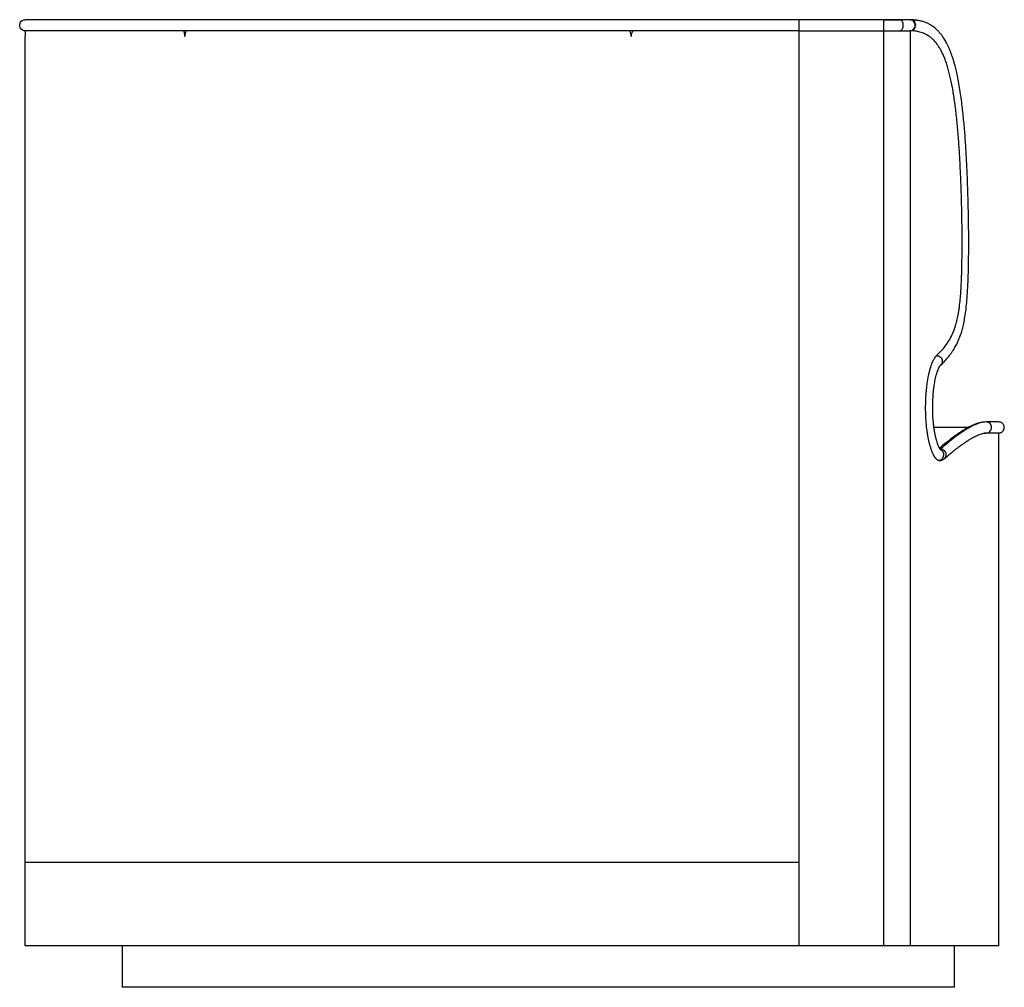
# Paper-space layout '_Left' of a CAD drawing. Header units: millimetres. Extents: x -374 to 336, y 6 to 704.
import ezdxf

# ---------------------------------------------------------------- set-up
doc = ezdxf.new("R2010")
doc.units = ezdxf.units.MM

psp = doc.layouts.new('_Left')

# ---------------------------------------------------------------- linework, layer by layer
at = {"color": 7, "linetype": 'Continuous', "lineweight": 25}
for p, q in [((260.65, 704), (188.04, 704)), ((249.24, 36.47), (249.24, 704)), ((268.36, 704), (267.98, 704)), ((269.07, 703.84), (268.33, 704)), ((65.85, 696.08), (65.89, 696)), ((68.03, 696), (68.08, 696.08)), ((188.04, 36.47), (188.04, 696)), ((188.04, 696), (260.65, 696)), ((268.32, 36.47), (268.32, 696)), ((-370, 36.47), (-370, 692)), ((309.98, 410), (285.3, 410)), ((332, 36.47), (332, 406)), ((-300, 36.47), (-300, 6.47)), ((332, 36.47), (188.04, 36.47)), ((300, 6.47), (300, 36.47)), ((300, 6.47), (-300, 6.47))]:
    psp.add_line(p, q, dxfattribs=at)
for points, knots in [([(-370, 696), (-370.52, 696), (-371.05, 696.1), (-372.01, 696.5), (-372.46, 696.8), (-373.2, 697.54), (-373.49, 697.99), (-373.9, 698.95), (-374, 699.48), (-374, 700.52), (-373.9, 701.05), (-373.49, 702.01), (-373.2, 702.46), (-372.46, 703.2), (-372.01, 703.5), (-371.05, 703.9), (-370.52, 704), (-370, 704)], [0, 0, 0, 0, 0.125, 0.125, 0.25, 0.25, 0.375, 0.375, 0.5, 0.5, 0.625, 0.625, 0.75, 0.75, 0.875, 0.875, 1, 1, 1, 1]), ([(188.04, 704), (174.33, 704), (160.48, 704), (132.5, 704), (118.37, 704), (89.85, 704), (75.46, 704), (46.46, 704), (31.84, 704), (2.44, 704), (-12.34, 704), (-41.97, 704), (-56.82, 704), (-86.46, 704), (-101.24, 704), (-130.56, 704), (-145.09, 704), (-166.51, 704), (-173.59, 704), (-187.58, 704), (-194.5, 704), (-214.94, 704), (-228.17, 704), (-253.47, 704), (-265.55, 704), (-288.21, 704), (-298.79, 704), (-318.08, 704), (-326.8, 704), (-342.04, 704), (-348.57, 704), (-359.14, 704), (-363.2, 704), (-368.62, 704), (-370, 704), (-370, 704)], [0, 0, 0, 0, 0.0625, 0.0625, 0.125, 0.125, 0.1875, 0.1875, 0.25, 0.25, 0.3125, 0.3125, 0.375, 0.375, 0.4375, 0.4375, 0.5, 0.5, 0.53125, 0.53125, 0.5625, 0.5625, 0.625, 0.625, 0.6875, 0.6875, 0.75, 0.75, 0.8125, 0.8125, 0.875, 0.875, 0.9375, 0.9375, 1, 1, 1, 1]), ([(188.04, 696), (188.04, 696), (188.04, 696.1), (188.04, 696.5), (188.04, 696.8), (188.04, 697.54), (188.04, 697.99), (188.04, 698.95), (188.04, 699.48), (188.04, 700.52), (188.04, 701.05), (188.04, 702.01), (188.04, 702.46), (188.04, 703.2), (188.04, 703.5), (188.04, 703.9), (188.04, 704), (188.04, 704)], [0, 0, 0, 0, 0.125, 0.125, 0.25, 0.25, 0.375, 0.375, 0.5, 0.5, 0.625, 0.625, 0.75, 0.75, 0.875, 0.875, 1, 1, 1, 1]), ([(249.24, 704), (250.75, 704), (253.76, 704), (257.55, 704), (259.55, 704), (260.3, 704)], [0, 0, 0, 0, 0.384135, 0.768295, 1, 1, 1, 1]), ([(260.65, 704), (260.95, 704), (261.25, 703.9), (261.8, 703.5), (262.05, 703.2), (262.48, 702.46), (262.64, 702.01), (262.87, 701.05), (262.93, 700.52), (262.93, 699.48), (262.87, 698.95), (262.65, 697.99), (262.48, 697.54), (262.05, 696.8), (261.8, 696.5), (261.25, 696.1), (260.95, 696), (260.65, 696)], [0, 0, 0, 0, 0.125, 0.125, 0.25, 0.25, 0.375, 0.375, 0.5, 0.5, 0.625, 0.625, 0.75, 0.75, 0.875, 0.875, 1, 1, 1, 1]), ([(271.73, 700), (271.73, 700.52), (271.63, 701.05), (271.26, 702.01), (270.98, 702.46), (270.29, 703.2), (269.87, 703.5), (268.96, 703.9), (268.47, 704), (267.98, 704)], [0, 0, 0, 0, 0.25, 0.25, 0.5, 0.5, 0.75, 0.75, 1, 1, 1, 1]), ([(268.32, 696), (268.82, 696.06), (269.82, 696.18), (271.09, 697.1), (271.94, 698.43), (272.24, 700), (271.94, 701.57), (271.09, 702.88), (270.05, 703.7), (269.31, 703.81), (269.07, 703.84)], [0, 0, 0, 0, 0.1334959, 0.2670159, 0.4004475, 0.533981, 0.6674322, 0.8009357, 0.9344542, 1, 1, 1, 1]), ([(268.33, 704), (269.65, 703.99), (271.08, 703.98), (272.44, 703.67), (272.54, 703.65)], [0, 0, 0, 0, 0.9281416, 1, 1, 1, 1]), ([(290.19, 455.06), (291, 455.85), (292.52, 457.33), (294.57, 459.61), (296.31, 461.74), (297.77, 463.69), (298.97, 465.46), (299.98, 467.08), (300.86, 468.6), (301.66, 470.11), (302.39, 471.62), (303.09, 473.16), (303.89, 475.13), (304.81, 477.67), (305.81, 481.02), (306.78, 484.99), (307.67, 489.76), (308.45, 495.37), (309.1, 501.87), (309.6, 509.22), (309.98, 517.46), (310.24, 527.07), (310.36, 537.53), (310.36, 548.33), (310.26, 558.52), (310.08, 568.28), (309.83, 577.97), (309.51, 587.78), (309.06, 598.25), (308.48, 609.24), (307.7, 620.7), (306.73, 632.04), (305.71, 641.54), (304.7, 649.18), (303.79, 655.12), (302.79, 660.7), (301.77, 665.63), (300.8, 669.67), (299.95, 672.8), (299.33, 674.92), (298.85, 676.42), (298.43, 677.69), (297.87, 679.29), (297.14, 681.23), (296.27, 683.34), (295.32, 685.41), (294.14, 687.74), (292.76, 690.13), (291.17, 692.45), (289.88, 694.09), (288.87, 695.22), (288.15, 695.97), (287.45, 696.66), (286.67, 697.37), (285.7, 698.19), (284.45, 699.15), (282.85, 700.19), (280.88, 701.27), (278.51, 702.27), (275.73, 703.11), (272.56, 703.73), (270.28, 703.85), (269.08, 703.92)], [0, 0, 0, 0, 0.023797, 0.04476, 0.062965, 0.078536, 0.091626, 0.1024, 0.112572, 0.121689, 0.130507, 0.139034, 0.147284, 0.161124, 0.175523, 0.190577, 0.206706, 0.224137, 0.242098, 0.261691, 0.283184, 0.306282, 0.335485, 0.362886, 0.388448, 0.413107, 0.437477, 0.462898, 0.488817, 0.519035, 0.549497, 0.580786, 0.61248, 0.630763, 0.649214, 0.66789, 0.685553, 0.700477, 0.712696, 0.722281, 0.72654, 0.731701, 0.738763, 0.747737, 0.758614, 0.769713, 0.780091, 0.797498, 0.813343, 0.827517, 0.834776, 0.841369, 0.847229, 0.853495, 0.861991, 0.872938, 0.886606, 0.90334, 0.923489, 0.946489, 0.972049, 1, 1, 1, 1]), ([(-370, 696), (-370, 695.92), (-370, 695.77), (-370, 695.54), (-370, 695.3), (-370, 694.9), (-370, 694.33), (-370, 693.65), (-370, 693.04), (-370, 692.52), (-370, 692.17), (-370, 692)], [0, 0, 0, 0, 0.062523, 0.125052, 0.187655, 0.250398, 0.437746, 0.625147, 0.750181, 0.874953, 1, 1, 1, 1]), ([(-255.67, 696), (-272.66, 696), (-288.39, 696), (-309.38, 696), (-315.94, 696), (-328.07, 696), (-333.65, 696), (-343.7, 696), (-348.17, 696), (-355.94, 696), (-359.22, 696), (-364.53, 696), (-366.55, 696), (-369.27, 696), (-369.97, 696), (-370, 696)], [0, 0, 0, 0, 0.25, 0.25, 0.375, 0.375, 0.5, 0.5, 0.625, 0.625, 0.75, 0.75, 0.875, 0.875, 1, 1, 1, 1]), ([(-370, 696), (-370, 695.85), (-370, 695.54), (-370, 695.23), (-370, 695.06), (-370, 695.06)], [0, 0, 0, 0, 0.488243, 0.99959, 1, 1, 1, 1]), ([(-254.93, 692), (-254.93, 692.09), (-254.93, 692.26), (-254.94, 692.52), (-254.95, 692.78), (-254.97, 693.04), (-255, 693.3), (-255.05, 693.73), (-255.16, 694.33), (-255.32, 694.99), (-255.49, 695.54), (-255.61, 695.85), (-255.67, 696)], [0, 0, 0, 0, 0.062651, 0.12517, 0.187624, 0.250082, 0.312611, 0.375278, 0.562828, 0.750437, 0.875335, 1, 1, 1, 1]), ([(-254.18, 696), (-254.42, 695.4), (-254.61, 694.75), (-254.86, 693.39), (-254.93, 692.7), (-254.93, 692)], [0, 0, 0, 0, 0.5, 0.5, 1, 1, 1, 1]), ([(65.89, 696), (52.37, 696), (38.75, 696), (11.35, 696), (-2.43, 696), (-30.06, 696), (-43.93, 696), (-71.63, 696), (-85.47, 696), (-113.01, 696), (-126.7, 696), (-153.75, 696), (-167.1, 696), (-193.25, 696), (-206.04, 696), (-230.8, 696), (-242.77, 696), (-254.18, 696)], [0, 0, 0, 0, 0.125, 0.125, 0.25, 0.25, 0.375, 0.375, 0.5, 0.5, 0.625, 0.625, 0.75, 0.75, 0.875, 0.875, 1, 1, 1, 1]), ([(66.96, 692), (66.96, 692.7), (66.87, 693.4), (66.51, 694.75), (66.24, 695.4), (65.89, 696)], [0, 0, 0, 0, 0.5, 0.5, 1, 1, 1, 1]), ([(68.03, 696), (67.68, 695.4), (67.41, 694.75), (67.05, 693.4), (66.96, 692.7), (66.96, 692)], [0, 0, 0, 0, 0.5, 0.5, 1, 1, 1, 1]), ([(188.04, 696), (178.32, 696), (168.52, 696), (148.79, 696), (138.85, 696), (118.84, 696), (108.77, 696), (88.49, 696), (78.29, 696), (68.03, 696)], [0, 0, 0, 0, 0.25, 0.25, 0.5, 0.5, 0.75, 0.75, 1, 1, 1, 1]), ([(260.65, 696), (261.48, 696), (262.27, 696), (263.37, 696), (263.73, 696), (264.41, 696), (264.73, 696), (265.35, 696), (265.65, 696), (266.2, 696), (266.47, 696), (267.21, 696), (267.63, 696), (267.98, 696)], [0, 0, 0, 0, 0.25, 0.25, 0.375, 0.375, 0.5, 0.5, 0.625, 0.625, 0.75, 0.75, 1, 1, 1, 1]), ([(267.98, 696), (268.47, 696), (268.96, 696.1), (269.87, 696.5), (270.29, 696.8), (270.98, 697.54), (271.26, 697.99), (271.63, 698.95), (271.73, 699.48), (271.73, 700)], [0, 0, 0, 0, 0.25, 0.25, 0.5, 0.5, 0.75, 0.75, 1, 1, 1, 1]), ([(268.32, 696), (268.27, 696), (268.16, 696), (268.04, 696), (267.98, 696)], [0, 0, 0, 0, 0.497415, 1, 1, 1, 1]), ([(287.21, 461.85), (288.17, 462.77), (289.12, 463.72), (290.97, 465.73), (291.88, 466.78), (293.66, 469.04), (294.53, 470.23), (296.23, 472.84), (297.05, 474.24), (298.24, 476.6), (298.63, 477.43), (299.39, 479.2), (299.77, 480.14), (300.31, 481.64), (300.48, 482.16), (300.83, 483.24), (301, 483.8), (301.5, 485.53), (301.82, 486.77), (302.42, 489.43), (302.7, 490.84), (303.09, 493.11), (303.21, 493.88), (303.45, 495.48), (303.56, 496.29), (303.87, 498.79), (304.06, 500.53), (304.39, 504.09), (304.53, 505.92), (304.72, 508.72), (304.78, 509.66), (304.89, 511.55), (304.94, 512.5), (305.08, 515.36), (305.15, 517.29), (305.35, 523.11), (305.44, 527.01), (305.56, 534.84), (305.58, 538.78), (305.58, 546.64), (305.56, 550.57), (305.48, 558.43), (305.41, 562.35), (305.25, 570.17), (305.15, 574.07), (304.91, 581.84), (304.77, 585.71), (304.46, 593.41), (304.28, 597.24), (303.87, 604.84), (303.65, 608.61), (303.15, 616.08), (302.87, 619.77), (302.41, 625.21), (302.25, 627.01), (301.91, 630.58), (301.73, 632.35), (301.17, 637.6), (300.76, 641), (300.08, 645.96), (299.84, 647.59), (299.35, 650.78), (298.83, 653.9), (298.27, 656.88), (297.69, 659.78), (297.39, 661.19), (296.44, 665.29), (295.77, 667.84), (294.69, 671.4), (294.32, 672.54), (293.56, 674.71), (293.17, 675.74), (292.37, 677.72), (291.96, 678.66), (291.12, 680.45), (290.69, 681.29), (289.81, 682.89), (289.37, 683.64), (288.46, 685.07), (288, 685.74), (286.6, 687.62), (285.64, 688.71), (284.16, 690.15), (283.66, 690.59), (282.65, 691.41), (282.13, 691.79), (280.59, 692.85), (279.53, 693.43), (277.39, 694.4), (276.3, 694.79), (274.08, 695.4), (272.95, 695.62), (270.66, 695.91), (269.5, 695.99), (268.32, 696)], [0, 0, 0, 0, 0.03125, 0.03125, 0.0625, 0.0625, 0.09375, 0.09375, 0.125, 0.125, 0.140625, 0.140625, 0.15625, 0.15625, 0.164063, 0.164063, 0.171875, 0.171875, 0.1875, 0.1875, 0.203125, 0.203125, 0.210938, 0.210938, 0.21875, 0.21875, 0.234375, 0.234375, 0.25, 0.25, 0.257813, 0.257813, 0.265625, 0.265625, 0.28125, 0.28125, 0.3125, 0.3125, 0.34375, 0.34375, 0.375, 0.375, 0.40625, 0.40625, 0.4375, 0.4375, 0.46875, 0.46875, 0.5, 0.5, 0.53125, 0.53125, 0.5625, 0.5625, 0.578125, 0.578125, 0.59375, 0.59375, 0.625, 0.625, 0.640625, 0.640625, 0.65625, 0.671875, 0.671875, 0.6875, 0.6875, 0.71875, 0.71875, 0.734375, 0.734375, 0.75, 0.75, 0.765625, 0.765625, 0.78125, 0.78125, 0.796875, 0.796875, 0.8125, 0.8125, 0.84375, 0.84375, 0.859375, 0.859375, 0.875, 0.875, 0.90625, 0.90625, 0.9375, 0.9375, 0.96875, 0.96875, 1, 1, 1, 1]), ([(288.4, 386.27), (287.84, 386.53), (287.28, 386.98), (286.59, 387.78), (286.45, 387.95), (286.18, 388.31), (286.04, 388.5), (285.64, 389.11), (285.38, 389.56), (284.59, 391.03), (284.09, 392.17), (283.49, 393.82), (283.37, 394.16), (283.13, 394.86), (283.02, 395.22), (282.68, 396.32), (282.46, 397.08), (281.83, 399.48), (281.45, 401.21), (281.01, 403.54), (280.93, 404.02), (280.77, 404.98), (280.69, 405.47), (280.46, 406.95), (280.32, 407.95), (279.95, 411.02), (279.74, 413.14), (279.55, 415.9), (279.52, 416.45), (279.46, 417.57), (279.43, 418.12), (279.36, 419.8), (279.32, 420.92), (279.26, 424.28), (279.28, 426.54), (279.42, 431.07), (279.55, 433.28), (279.82, 436.5), (279.92, 437.56), (280.09, 439.13), (280.16, 439.65), (280.28, 440.68), (280.35, 441.2), (280.7, 443.72), (281.03, 445.62), (281.58, 448.3), (281.77, 449.17), (282.18, 450.84), (282.39, 451.65), (283.05, 453.95), (283.52, 455.32), (284.26, 457.15), (284.52, 457.72), (284.9, 458.52), (285.04, 458.78), (285.3, 459.27), (285.43, 459.5), (286.1, 460.61), (286.65, 461.32), (287.21, 461.85)], [0, 0, 0, 0, 0.0625, 0.0625, 0.078125, 0.078125, 0.09375, 0.09375, 0.125, 0.125, 0.1875, 0.1875, 0.203125, 0.203125, 0.21875, 0.21875, 0.25, 0.25, 0.3125, 0.3125, 0.328125, 0.328125, 0.34375, 0.34375, 0.375, 0.375, 0.4375, 0.4375, 0.453125, 0.453125, 0.46875, 0.46875, 0.5, 0.5, 0.5625, 0.5625, 0.625, 0.625, 0.65625, 0.65625, 0.671875, 0.671875, 0.6875, 0.6875, 0.75, 0.75, 0.78125, 0.78125, 0.8125, 0.8125, 0.875, 0.875, 0.90625, 0.90625, 0.921875, 0.921875, 0.9375, 0.9375, 1, 1, 1, 1]), ([(287.21, 461.85), (287.69, 461.8), (288.69, 461.69), (290.02, 460.83), (290.98, 459.56), (291.41, 458.03), (291.2, 456.53), (290.73, 455.48), (290.24, 455.15), (290.17, 455.1)], [0, 0, 0, 0, 0.154941, 0.317759, 0.480469, 0.643302, 0.806036, 0.968833, 1, 1, 1, 1]), ([(290.2, 393.87), (290.1, 393.96), (289.92, 394.11), (289.41, 394.89), (288.91, 395.84), (288.39, 397), (287.83, 398.46), (287.21, 400.37), (286.62, 402.62), (286.08, 405.13), (285.6, 407.76), (285.2, 410.59), (284.78, 414.35), (284.45, 418.96), (284.33, 424.32), (284.44, 429.47), (284.76, 434.55), (285.3, 439.3), (285.9, 442.96), (286.47, 445.7), (287.01, 447.87), (287.6, 449.83), (288.24, 451.61), (288.88, 453.09), (289.58, 454.36), (289.98, 454.82), (290.19, 455.06)], [0, 0, 0, 0, 0.053376, 0.098374, 0.134004, 0.159802, 0.190487, 0.22531, 0.26409, 0.296932, 0.332566, 0.367758, 0.401639, 0.464752, 0.5208, 0.574226, 0.630668, 0.688492, 0.74034, 0.770769, 0.803191, 0.840115, 0.872021, 0.909489, 0.952326, 1, 1, 1, 1]), ([(322.11, 413.92), (321.47, 413.88), (320.23, 413.81), (318.27, 413.4), (316.39, 412.85), (314.61, 412.19), (312.95, 411.48), (311.45, 410.77), (310.11, 410.08), (308.86, 409.39), (307.43, 408.57), (305.68, 407.5), (303.51, 406.09), (301.03, 404.37), (298.22, 402.31), (295.03, 399.84), (292.05, 397.42), (290.07, 395.71), (289.33, 395.08)], [0, 0, 0, 0, 0.083476, 0.160206, 0.230154, 0.293296, 0.349621, 0.398308, 0.440433, 0.476693, 0.514842, 0.570438, 0.632804, 0.701844, 0.777434, 0.859413, 0.947573, 1, 1, 1, 1]), ([(322.9, 414), (321.12, 414), (319.08, 413.57), (314.49, 411.88), (311.95, 410.61), (306.4, 407.28), (303.4, 405.21), (297.01, 400.36), (293.62, 397.58), (290.08, 394.48)], [0, 0, 0, 0, 0.25, 0.25, 0.5, 0.5, 0.75, 0.75, 1, 1, 1, 1]), ([(323.63, 406.15), (323.88, 406.18), (324.65, 406.29), (325.74, 407.1), (326.64, 408.4), (326.96, 409.98), (326.66, 411.55), (325.78, 412.88), (324.46, 413.81), (323.42, 413.94), (322.9, 414)], [0, 0, 0, 0, 0.065847, 0.199321, 0.332714, 0.466201, 0.599614, 0.733078, 0.866557, 1, 1, 1, 1]), ([(333.51, 406.3), (333.79, 406.44), (334.34, 406.7), (335.16, 407.46), (335.8, 408.51), (336.04, 409.73), (335.96, 410.77), (335.65, 411.75), (334.97, 412.8), (333.99, 413.54), (332.94, 413.93), (332.34, 413.98), (332.02, 414)], [0, 0, 0, 0, 0.086061, 0.165445, 0.303457, 0.415066, 0.500022, 0.584926, 0.696514, 0.83459, 0.913976, 1, 1, 1, 1]), ([(292.84, 387.56), (293.77, 388.36), (295.55, 389.91), (298, 391.94), (300.14, 393.67), (301.99, 395.11), (303.56, 396.3), (304.87, 397.26), (305.89, 397.99), (306.66, 398.54), (307.24, 398.93), (307.74, 399.28), (308.24, 399.61), (308.77, 399.96), (309.32, 400.32), (309.91, 400.69), (310.69, 401.19), (311.7, 401.8), (312.96, 402.52), (314.31, 403.25), (315.77, 403.98), (317.31, 404.66), (318.91, 405.26), (320.52, 405.73), (322.14, 406.04), (323.13, 406.06), (323.64, 406.07)], [0, 0, 0, 0, 0.065972, 0.126169, 0.180447, 0.228689, 0.270806, 0.306727, 0.3364, 0.357207, 0.373181, 0.386964, 0.401833, 0.417801, 0.434868, 0.453037, 0.472311, 0.509615, 0.550715, 0.597502, 0.650395, 0.709398, 0.773288, 0.843042, 0.918627, 1, 1, 1, 1]), ([(322.88, 406), (322.58, 406), (322.24, 406.01), (321.85, 405.95), (321.79, 405.94)], [0, 0, 0, 0, 0.8569816, 1, 1, 1, 1]), ([(331.92, 406), (331.92, 406), (331.92, 406), (331.1, 406), (329.56, 406), (327.06, 406), (324.42, 406), (322.88, 406)], [0, 0, 0, 0, 0.133999, 0.331221, 0.528443, 0.725665, 1, 1, 1, 1]), ([(323.64, 406.07), (325.12, 406.09), (328.07, 406.11), (331.02, 406.17), (333, 406.23), (333.34, 406.27), (333.51, 406.3)], [0, 0, 0, 0, 0.24995, 0.499933, 0.74995, 1, 1, 1, 1]), ([(331.9, 406.2), (332.21, 406.21), (333.21, 406.24), (333.39, 406.27), (333.51, 406.3)], [0, 0, 0, 0, 0.311027, 1, 1, 1, 1]), ([(288.4, 386.27), (288.89, 386.32), (289.88, 386.44), (291.19, 387.31), (292.11, 388.61), (292.49, 390.17), (292.26, 391.72), (291.49, 393.08), (290.63, 393.6), (290.21, 393.86)], [0, 0, 0, 0, 0.1372938, 0.2817905, 0.4261987, 0.5707096, 0.7151398, 0.859626, 1, 1, 1, 1]), ([(292.81, 387.59), (292.89, 387.64), (293.39, 387.95), (293.91, 388.99), (294.2, 390.48), (293.83, 392.03), (292.93, 393.34), (291.61, 394.27), (290.59, 394.41), (290.08, 394.48)], [0, 0, 0, 0, 0.0301421, 0.1917195, 0.3534119, 0.515014, 0.6766788, 0.8383612, 1, 1, 1, 1]), ([(289.55, 386.2), (289.51, 386.17), (289.3, 386.05), (288.92, 386.1), (288.58, 386.21), (288.4, 386.27)], [0, 0, 0, 0, 0.108712, 0.552849, 1, 1, 1, 1]), ([(288.99, 386.1), (289.68, 386.16), (291.12, 386.28), (292.25, 387.12), (292.84, 387.56)], [0, 0, 0, 0, 0.476351, 1, 1, 1, 1]), ([(188.04, 96.47), (181.19, 96.47), (174.3, 96.47), (160.45, 96.47), (153.49, 96.47), (132.5, 96.47), (118.37, 96.47), (89.85, 96.47), (75.46, 96.47), (46.46, 96.47), (31.84, 96.47), (2.44, 96.47), (-12.34, 96.47), (-41.97, 96.47), (-56.82, 96.47), (-86.46, 96.47), (-101.24, 96.47), (-130.56, 96.47), (-145.09, 96.47), (-173.65, 96.47), (-187.68, 96.47), (-214.94, 96.47), (-228.17, 96.47), (-253.47, 96.47), (-265.55, 96.47), (-288.21, 96.47), (-298.79, 96.47), (-318.08, 96.47), (-326.8, 96.47), (-342.05, 96.47), (-348.57, 96.47), (-359.15, 96.47), (-363.2, 96.47), (-367.27, 96.47), (-368.29, 96.47), (-369.66, 96.47), (-370, 96.47), (-370, 96.47)], [0, 0, 0, 0, 0.03125, 0.03125, 0.0625, 0.0625, 0.125, 0.125, 0.1875, 0.1875, 0.25, 0.25, 0.3125, 0.3125, 0.375, 0.375, 0.4375, 0.4375, 0.5, 0.5, 0.5625, 0.5625, 0.625, 0.625, 0.6875, 0.6875, 0.75, 0.75, 0.8125, 0.8125, 0.875, 0.875, 0.9375, 0.9375, 0.96875, 0.96875, 1, 1, 1, 1]), ([(188.04, 36.47), (181.19, 36.47), (174.3, 36.47), (160.45, 36.47), (153.49, 36.47), (132.5, 36.47), (118.37, 36.47), (89.85, 36.47), (75.46, 36.47), (46.46, 36.47), (31.84, 36.47), (2.44, 36.47), (-12.34, 36.47), (-41.97, 36.47), (-56.82, 36.47), (-86.46, 36.47), (-101.24, 36.47), (-130.56, 36.47), (-145.09, 36.47), (-173.65, 36.47), (-187.68, 36.47), (-214.94, 36.47), (-228.17, 36.47), (-253.47, 36.47), (-265.55, 36.47), (-288.21, 36.47), (-298.79, 36.47), (-318.08, 36.47), (-326.8, 36.47), (-342.05, 36.47), (-348.57, 36.47), (-359.15, 36.47), (-363.2, 36.47), (-367.27, 36.47), (-368.29, 36.47), (-369.66, 36.47), (-370, 36.47), (-370, 36.47)], [0, 0, 0, 0, 0.03125, 0.03125, 0.0625, 0.0625, 0.125, 0.125, 0.1875, 0.1875, 0.25, 0.25, 0.3125, 0.3125, 0.375, 0.375, 0.4375, 0.4375, 0.5, 0.5, 0.5625, 0.5625, 0.625, 0.625, 0.6875, 0.6875, 0.75, 0.75, 0.8125, 0.8125, 0.875, 0.875, 0.9375, 0.9375, 0.96875, 0.96875, 1, 1, 1, 1])]:
    psp.add_open_spline(points, degree=3, knots=knots, dxfattribs=at)
for points in [[(267.98, 704), (266.57, 704), (263.98, 704), (260.65, 704)], [(-370, 696), (-370, 696), (-370, 696), (-370, 696)], [(-254.18, 696), (-254.68, 696), (-255.17, 696), (-255.67, 696)], [(68.03, 696), (67.32, 696), (66.6, 696), (65.89, 696)], [(268.32, 696), (268.32, 696), (268.32, 696), (268.32, 696)], [(331.92, 414), (332.62, 414), (329.61, 414), (322.9, 414)]]:
    psp.add_open_spline(points, degree=3, dxfattribs=at)

doc.saveas('drawing.dxf')
